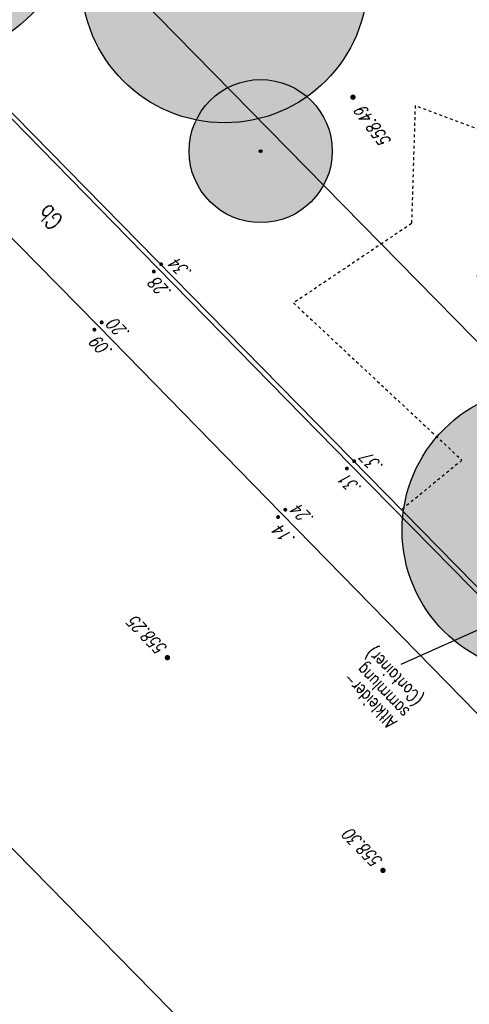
# Model space of a CAD drawing. Header units: metres. Extents: x 2 to 485, y 6 to 594.
# Tile 9 of 176: x 110 to 125, y 68 to 103. Entities that reach past the tile are written whole.
import ezdxf
from ezdxf.enums import TextEntityAlignment as Align

# ---------------------------------------------------------------- set-up
doc = ezdxf.new("R2010")
doc.units = ezdxf.units.M
doc.header["$LTSCALE"] = 0.0125
doc.linetypes.add('260241_A_bea$0$GESTRICHELT', pattern=[0.4, 0.2, -0.2])
for name, color, linetype in [('260241_A_bea$0$B07_FLSTGR', 9, 'Continuous'), ('260241_A_bea$0$B21_BORDSTEIN', 5, 'Continuous'), ('260241_A_bea$0$B23_EINFASS', 5, 'Continuous'), ('260241_A_bea$0$B29_FUNKTION_TXT', 5, 'Continuous'), ('260241_A_bea$0$B30_BEWSYM', 3, 'Continuous'), ('260241_A_bea$0$B32_BEWLIN_GESTR', 3, 'Continuous'), ('260241_A_bea$0$B34_ZUBEHOER_1', 6, 'Continuous'), ('260241_A_bea$0$B53_HAUPTHOEHEN', 4, 'Continuous'), ('260241_A_bea$0$B54_HOEHEN', 253, 'Continuous')]:
    doc.layers.add(name, color=color, linetype=linetype)
doc.layers.add('260241_A_bea$0$f_fill_baum', color=86, linetype='Continuous', lineweight=18)
doc.styles.add('260241_A_bea$0$ROMANS', font='ROMANS')

# ---------------------------------------------------------------- blocks, each defined once
blk = doc.blocks.new('260241_A_bea$0$HOEHENPKT_ZENTR')
at = {"const_width": 0.75}
blk.add_lwpolyline([(-0.375, 0, 1), (0.375, 0, 1)], format="xyb", close=True, dxfattribs=at)
blk = doc.blocks.new('260241_A_bea$0$PAPIERK_RUND')
blk.add_circle((0, 0), 0.5)
blk = doc.blocks.new('260241_A_bea$0$HOEHENPKT_DOPP')
at = {"const_width": 0.15}
for points in [[(-0.0749999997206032, 0.4000000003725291, 1), (0.0749999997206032, 0.4000000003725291, 1)], [(-0.0749999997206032, -0.4000000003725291, 1), (0.0749999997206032, -0.4000000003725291, 1)]]:
    blk.add_lwpolyline(points, format="xyb", close=True, dxfattribs=at)
blk = doc.blocks.new('260241_A_bea$0$BAUMSTAMM')
at = {"const_width": 0.5}
blk.add_lwpolyline([(-0.25, 0, 1), (0.25, 0, 1)], format="xyb", close=True, dxfattribs=at)
blk.add_circle((0, 0), 0.5)
blk = doc.blocks.new('260241_A_bea$0$GEBUESCH_SYM')
for centre in [(0, 0.127), (-0.18, 0.002), (0.18, 0.002)]:
    blk.add_arc(centre, 0.055, 309.521, 230.4790000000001)

msp = doc.modelspace()

# ---------------------------------------------------------------- hatches: boundary and pattern name
at = {"layer": '260241_A_bea$0$f_fill_baum'}
h = msp.add_hatch(color=256, dxfattribs=at)
h.dxf.hatch_style = 1
edge = h.paths.add_edge_path()
edge.add_ellipse((105.9085212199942, 107.2113067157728), major_axis=(-4.242640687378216, 4.242640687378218), ratio=0.9999999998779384, start_angle=0, end_angle=360)
h = msp.add_hatch(color=256, dxfattribs=at)
h.dxf.hatch_style = 1
edge = h.paths.add_edge_path()
edge.add_ellipse((116.852521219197, 104.1493067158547), major_axis=(3.535533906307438, 3.535533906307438), ratio=0.9999999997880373, start_angle=0, end_angle=360)
h = msp.add_hatch(color=256, dxfattribs=at)
h.dxf.hatch_style = 1
edge = h.paths.add_edge_path()
edge.add_ellipse((118.1145212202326, 98.15930671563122), major_axis=(-1.767766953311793, 1.767766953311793), ratio=0.9999999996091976, start_angle=0, end_angle=360)
h = msp.add_hatch(color=256, dxfattribs=at)
h.dxf.hatch_style = 1
edge = h.paths.add_edge_path()
edge.add_ellipse((128.0555212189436, 84.90830671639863), major_axis=(3.535533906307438, 3.535533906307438), ratio=0.9999999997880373, start_angle=0, end_angle=360)
edge = h.paths.add_edge_path(flags=16)
edge.add_ellipse((129.0675212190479, 83.85330671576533), major_axis=(-1.767766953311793, 1.767766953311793), ratio=0.9999999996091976, start_angle=0, end_angle=360)
h.paths.add_polyline_path([(126.610070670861, 84.98999694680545), (125.3133143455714, 86.73359966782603), (124.7532136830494, 86.31704028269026), (126.049970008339, 84.57343756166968)], flags=24)
h = msp.add_hatch(color=256, dxfattribs=at)
h.dxf.hatch_style = 1
edge = h.paths.add_edge_path()
edge.add_ellipse((129.0675212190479, 83.85330671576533), major_axis=(-1.767766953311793, 1.767766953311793), ratio=0.9999999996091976, start_angle=292.87554866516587, end_angle=428.59420785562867, ccw=False)
edge.add_line((130.0090702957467, 86.16922669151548), (129.0080391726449, 88.09731189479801))
edge.add_line((129.0080391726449, 88.09731189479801), (127.2898589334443, 89.84933507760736))
edge.add_ellipse((128.0555212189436, 84.90830671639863), major_axis=(3.535533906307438, 3.535533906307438), ratio=0.9999999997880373, start_angle=413.8085009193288, end_angle=454.2046659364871)
edge.add_line((124.2702798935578, 88.17510149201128), (125.1455212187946, 87.35730671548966))
edge.add_line((125.1455212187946, 87.35730671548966), (123.1169316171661, 85.68954467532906))
edge.add_ellipse((128.0555212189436, 84.90830671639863), major_axis=(3.535533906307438, 3.535533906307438), ratio=0.9999999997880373, start_angle=486.0108403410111, end_angle=487.5986324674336)
edge.add_line((123.0971807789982, 85.55240304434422), (126.2481927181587, 82.33820829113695))
edge.add_line((126.2481927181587, 82.33820829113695), (126.7765132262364, 82.85266573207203))
h.paths.add_polyline_path([(126.610070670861, 84.98999694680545), (125.3133143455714, 86.73359966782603), (124.7532136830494, 86.31704028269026), (126.049970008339, 84.57343756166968)], flags=24)
h.paths.add_polyline_path([(126.0878960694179, 84.60346110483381), (124.7305975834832, 86.42846807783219), (124.1775166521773, 86.01712942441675), (125.5348151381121, 84.1921224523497)], flags=24)

# ---------------------------------------------------------------- linework, layer by layer
at = {"layer": '260241_A_bea$0$B07_FLSTGR', "color": 30, "linetype": 'Continuous'}
for p, q in [((54.66152122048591, 155.3603067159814), (139.941521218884, 68.37030671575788)), ((147.9715212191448, 68.76030671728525), (68.77152121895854, 149.5203067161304)), ((104.0915212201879, 79.23030671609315), (129.6815212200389, 53.15030671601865))]:
    msp.add_line(p, q, dxfattribs=at)
at = {"layer": '260241_A_bea$0$B21_BORDSTEIN', "color": 252, "linetype": 'Continuous'}
for p, q in [((105.1545212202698, 99.47230671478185), (112.4345212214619, 92.04830671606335)), ((112.4345212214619, 92.04830671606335), (118.848521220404, 85.49830671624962)), ((118.848521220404, 85.49830671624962), (126.6865212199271, 77.46730671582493))]:
    msp.add_line(p, q, dxfattribs=at)
at = {"layer": '260241_A_bea$0$B23_EINFASS', "color": 252, "linetype": 'Continuous'}
for p, q in [((114.5115212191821, 94.07930671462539), (107.2725212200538, 101.4873067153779)), ((121.2535212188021, 87.193306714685), (114.5115212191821, 94.07930671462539)), ((128.7715212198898, 79.54530671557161), (121.2535212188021, 87.193306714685))]:
    msp.add_line(p, q, dxfattribs=at)
at = {"layer": '260241_A_bea$0$B32_BEWLIN_GESTR', "linetype": '260241_A_bea$0$GESTRICHELT'}
for p, q in [((123.5105212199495, 99.74530671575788), (123.3845212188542, 95.62730671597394)), ((126.8935212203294, 98.49130671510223), (123.5105212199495, 99.74530671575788)), ((123.3845212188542, 95.62730671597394), (119.2645212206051, 92.85230671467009)), ((119.2645212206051, 92.85230671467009), (125.1455212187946, 87.35730671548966)), ((125.1455212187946, 87.35730671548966), (123.0035212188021, 85.59630671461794))]:
    msp.add_line(p, q, dxfattribs=at)
at = {"layer": '260241_A_bea$0$B34_ZUBEHOER_1', "color": 252, "linetype": 'Continuous'}
msp.add_line((127.1134962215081, 82.0576647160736), (123.012606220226, 80.22006271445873), dxfattribs=at)

# ---------------------------------------------------------------- block references
at = {"layer": '260241_A_bea$0$B30_BEWSYM'}
for name, p, xscale, yscale in [('260241_A_bea$0$PAPIERK_RUND', (105.9085212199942, 107.2113067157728), 12, 12), ('260241_A_bea$0$PAPIERK_RUND', (116.852521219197, 104.1493067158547), 10, 10), ('260241_A_bea$0$PAPIERK_RUND', (118.1145212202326, 98.15930671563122), 5, 5), ('260241_A_bea$0$BAUMSTAMM', (118.1145212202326, 98.15930671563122), 0.10000000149, 0.10000000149), ('260241_A_bea$0$PAPIERK_RUND', (128.0555212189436, 84.90830671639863), 10, 10)]:
    msp.add_blockref(name, p, dxfattribs=dict(at, xscale=xscale, yscale=yscale))
at = {"layer": '260241_A_bea$0$B30_BEWSYM', "xscale": 5, "yscale": 5, "rotation": 51.63593642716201}
msp.add_blockref('260241_A_bea$0$GEBUESCH_SYM', (126.5202452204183, 94.47739171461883), dxfattribs=at)
at = {"layer": '260241_A_bea$0$B54_HOEHEN', "color": 252, "xscale": 0.125, "yscale": 0.125}
msp.add_blockref('260241_A_bea$0$HOEHENPKT_ZENTR', (121.3385212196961, 100.0453067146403), dxfattribs=at)
at = {"layer": '260241_A_bea$0$B54_HOEHEN', "color": 252, "rotation": 315.189287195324}
for name, p, xscale, yscale in [('260241_A_bea$0$HOEHENPKT_DOPP', (114.5115212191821, 94.07930671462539), 0.4499999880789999, 0.4499999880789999), ('260241_A_bea$0$HOEHENPKT_DOPP', (112.4345212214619, 92.04830671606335), 0.4499999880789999, 0.4499999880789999), ('260241_A_bea$0$HOEHENPKT_DOPP', (121.2535212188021, 87.193306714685), 0.4499999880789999, 0.4499999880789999), ('260241_A_bea$0$HOEHENPKT_DOPP', (118.848521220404, 85.49830671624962), 0.4499999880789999, 0.4499999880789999), ('260241_A_bea$0$HOEHENPKT_ZENTR', (114.8595212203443, 80.4553067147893), 0.125, 0.125), ('260241_A_bea$0$HOEHENPKT_ZENTR', (122.3865212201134, 73.0193067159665), 0.125, 0.125)]:
    msp.add_blockref(name, p, dxfattribs=dict(at, xscale=xscale, yscale=yscale))

# ---------------------------------------------------------------- texts
at = {"layer": '260241_A_bea$0$B29_FUNKTION_TXT', "style": '260241_A_bea$0$ROMANS', "width": 0.75}
msp.add_text('Gb', height=0.625, rotation=133.824865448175, dxfattribs=at).set_placement((110.9785852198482, 96.06201671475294), align=Align.CENTER)
at = {"layer": '260241_A_bea$0$B34_ZUBEHOER_1', "color": 252, "style": '260241_A_bea$0$ROMANS', "width": 0.75}
for s, p in [('(Container)', (123.8174135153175, 79.03406614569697)), ('sammlung', (123.334725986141, 78.60087600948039)), ('Altkleider-', (122.8990720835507, 78.24247865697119))]:
    msp.add_text(s, height=0.45, rotation=133.7999208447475, dxfattribs=at).set_placement(p)
at = {"layer": '260241_A_bea$0$B53_HAUPTHOEHEN', "color": 252, "style": '260241_A_bea$0$ROMANS', "oblique": 15.000035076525, "width": 0.75}
msp.add_text('558.49', height=0.45, rotation=126.641840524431, dxfattribs=at).set_placement((121.5681732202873, 99.6426887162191), align=Align.MIDDLE_RIGHT)
for s, p in [('558.25', (114.717182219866, 80.64667471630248)), ('558.30', (122.2441822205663, 73.21067471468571))]:
    msp.add_text(s, height=0.45, rotation=134.37, dxfattribs=at).set_placement(p, align=Align.MIDDLE_LEFT)
at = {"layer": '260241_A_bea$0$B54_HOEHEN', "color": 252, "style": '260241_A_bea$0$ROMANS', "oblique": 15.000035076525, "width": 0.75}
for s, rotation, p in [('.34', 134.369999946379, (115.062128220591, 94.30173771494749)), ('.28', 134.370000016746, (114.3521992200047, 93.6232557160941)), ('.20', 134.37, (112.8979932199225, 92.18296071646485)), ('.09', 134.37, (112.2954602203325, 91.5605037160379)), ('.37', 134.36999998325, (121.7476272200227, 87.5188567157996)), ('.31', 134.370000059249, (120.9871202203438, 86.7622647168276)), ('.24', 134.370000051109, (119.3228962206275, 85.70212371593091)), ('.14', 134.37, (118.6750002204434, 84.98559571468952))]:
    msp.add_text(s, height=0.45, rotation=rotation, dxfattribs=at).set_placement(p, align=Align.MIDDLE_RIGHT)

doc.saveas('drawing.dxf')
